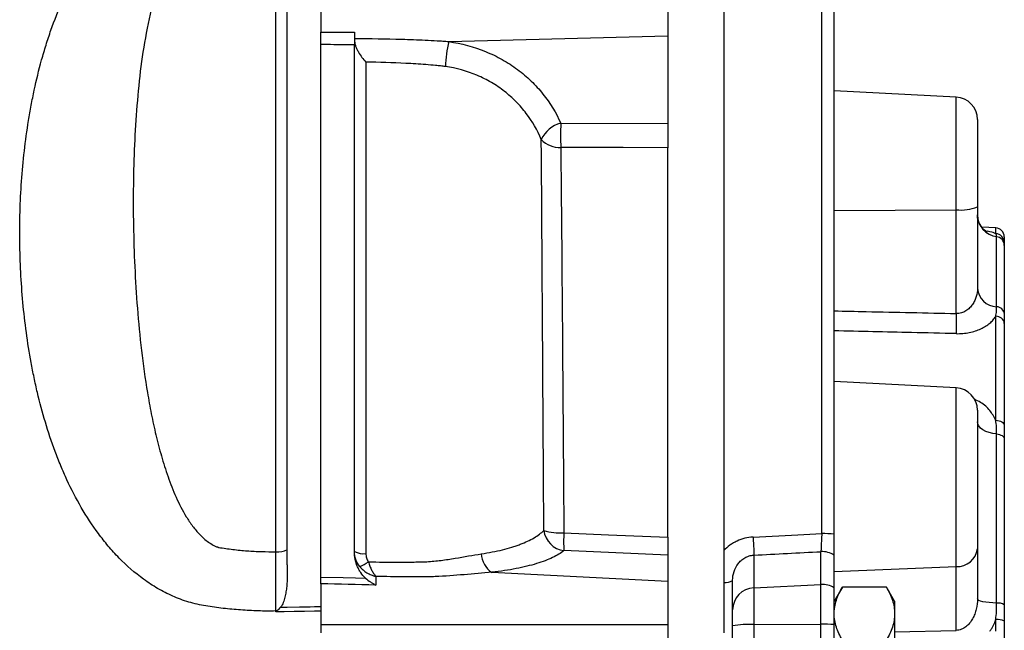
# Model space of a CAD drawing. Header units: millimetres. Extents: x 646 to 9630, y 5089 to 8792.
# Tile 10 of 13: x 8432 to 9532, y 6862 to 7544. Entities that reach past the tile are written whole.
import ezdxf

# ---------------------------------------------------------------- set-up
doc = ezdxf.new("R2010")
doc.units = ezdxf.units.MM
doc.header["$LTSCALE"] = 5

msp = doc.modelspace()

# ---------------------------------------------------------------- linework, layer by layer
at = {"color": 7, "linetype": 'Continuous', "lineweight": 25}
for p, q in [((9218.5, 7787.1), (9218.5, 6951.2)), ((9328.1, 6970.2), (9328.1, 7785.9)), ((9341.9, 6969.5), (9341.9, 7782)), ((8768.5, 7600.8), (8768.5, 7530.3)), ((9156, 7586.4), (9156, 7526.1)), ((8911.4, 7519.6), (9156, 7526.1)), ((9156, 7526.1), (9156, 7428)), ((9478.3, 7457.6), (9341.9, 7464.8)), ((9036.5, 7428.4), (9156, 7428)), ((9502, 7432.7), (9502, 7335.1)), ((9156, 6966.3), (9156, 7401.1)), ((9478.3, 7216), (9478.3, 7331.9)), ((9502, 7335.1), (9502, 7244.1)), ((9522.5, 7311.6), (9506.8, 7312.4)), ((9523.4, 7223.6), (9523.4, 7301.8)), ((9532, 7301.6), (9532, 7295.2)), ((9532, 7292.1), (9532, 7215.4)), ((9522.5, 7096.8), (9522.5, 7212.8)), ((9532, 7204.7), (9532, 7090.9)), ((9478.3, 7132.9), (9341.9, 7140.1)), ((9502, 7108), (9502, 6953.2)), ((9523.4, 6892.6), (9523.4, 7081.5)), ((9532, 7075.9), (9532, 6890.7)), ((9502, 6953.2), (9502, 6897.4)), ((9156, 6946.3), (9040, 6951.2)), ((9156, 6946.3), (9156, 6917)), ((9252.2, 6946.2), (9252.2, 6909.6)), ((9327.2, 6913.5), (9327.2, 6950.1)), ((9341.9, 6909.7), (9341.9, 6946.3)), ((9478.3, 6862.2), (9478.3, 6933.4)), ((8829.7, 6922.5), (8829.7, 6912.7)), ((8959.4, 6927), (9156, 6917)), ((8768.5, 6914.2), (8768.5, 6868.7)), ((9156, 6917), (9156, 6868.7)), ((9218.5, 6915.6), (9218.5, 6859.5)), ((9228.5, 6885.2), (9228.5, 6918.1)), ((9252.2, 6909.6), (9327.2, 6913.5)), ((9252.2, 6909.6), (9252.2, 6868.7)), ((9327.2, 6869), (9327.2, 6913.5)), ((9351.1, 6910.4), (9341.9, 6894.6)), ((9341.9, 6868.7), (9341.9, 6909.7)), ((9400.3, 6910.4), (9351.1, 6910.4)), ((9409.4, 6894.6), (9400.3, 6910.4)), ((9409.4, 6894.6), (9409.4, 6880.8)), ((8718.2, 6882.8), (8718.2, 6883.8)), ((9228.5, 6867.2), (9228.5, 6885.2)), ((9409.4, 6880.8), (9409.4, 6792.1)), ((8768.5, 6868.7), (9156, 6868.7)), ((8768.5, 6868.7), (8768.5, 6859.3)), ((9156, 6868.7), (9156, 6715.4)), ((9228.5, 6717), (9228.5, 6867.2)), ((9252.2, 6868.7), (9327.2, 6869)), ((9252.2, 6868.7), (9252.2, 6715.4)), ((9327.2, 6715.2), (9327.2, 6869)), ((9341.9, 6715.4), (9341.9, 6868.7)), ((9532, 6872.5), (9532, 6711.6))]:
    msp.add_line(p, q, dxfattribs=at)
at = {"color": 8, "linetype": 'Continuous', "lineweight": 25}
for p, q in [((9478.3, 7331.9), (9478.3, 7457.6)), ((9341.9, 7330.9), (9478.3, 7331.9)), ((9522.5, 7305.1), (9522.5, 7311.6)), ((9478.3, 6933.4), (9478.3, 7132.9)), ((9341.9, 6927.8), (9478.3, 6933.4)), ((9522.5, 6861.4), (9522.5, 6874.1)), ((9409.4, 6860.6), (9478.3, 6862.2))]:
    msp.add_line(p, q, dxfattribs=at)
at = {"color": 7, "linetype": 'Continuous', "lineweight": 25, "flags": 128}
for points in [[(9156, 7401.1), (9106.1, 7401.2), (9036.5, 7401.5)], [(9523.4, 7081.5), (9519.1, 7082), (9515, 7083), (9511.3, 7084.4), (9508.1, 7086.1), (9505.5, 7088.1), (9503.6, 7090.4), (9502.4, 7092.8), (9502, 7095.2)], [(9522.5, 7096.8), (9524.4, 7096.6), (9526.2, 7096.3), (9527.8, 7095.7), (9529.3, 7095), (9530.4, 7094.1), (9531.3, 7093.1), (9531.8, 7092.1), (9532, 7090.9)], [(9523.4, 7081.5), (9525.2, 7081.2), (9526.8, 7080.8), (9528.3, 7080.3), (9529.6, 7079.6), (9530.6, 7078.8), (9531.4, 7077.9), (9531.9, 7076.9), (9532, 7075.9)], [(9040, 6971), (9089.9, 6969), (9156, 6966.3)], [(9251.3, 6966.3), (9301.3, 6968.8), (9328.1, 6970.2)], [(9251.3, 6966.3), (9251.5, 6962.7), (9251.7, 6959.3), (9251.8, 6956.1), (9252, 6953.3), (9252.1, 6950.8), (9252.1, 6948.8), (9252.2, 6947.2), (9252.2, 6946.2)], [(8768.5, 6921.7), (8793.4, 6921.2), (8807.2, 6920.9), (8818.3, 6920.6)], [(9523.4, 6892.6), (9519.1, 6892.8), (9515, 6893.1), (9511.3, 6893.6), (9508.1, 6894.2), (9505.5, 6894.9), (9503.6, 6895.7), (9502.4, 6896.5), (9502, 6897.4)], [(8723.4, 6888), (8731, 6888.2), (8744.5, 6888.4), (8756.5, 6888.6), (8761.5, 6888.7), (8768.5, 6888.8)], [(8768.5, 6883.6), (8761.5, 6883.5), (8750.1, 6883.3), (8738.8, 6883.1), (8727.4, 6882.9), (8718.2, 6882.8)]]:
    msp.add_lwpolyline(points, dxfattribs=at)
at = {"color": 7, "linetype": 'Continuous', "lineweight": 25}
for centre, radius, start, end in [((9064.3, 7485.3), 156.8, 167.3291, 177.6359), ((9477, 7432.7), 25, 0, 87), ((9045.2, 7395.8), 33.8, 104.916, 154.577), ((9401.2, 7414.9), 364.9, 177.8884, 182.1116), ((9035.1, 7429.5), 28.1, 223.363, 272.8476), ((9483.9, 7378.9), 47.4, 263.2086, 292.4547), ((9526.7, 7326.3), 24.7, 180.4485, 262.4211), ((9522, 7301.6), 10, 0, 87), ((9522.1, 7295.2), 9.93, 0.3388, 87.384), ((9522.1, 7292), 9.87, 0.4485, 82.4211), ((9524.4, 7246), 22.5, 184.8321, 267.5647), ((9523.1, 7214.6), 8.99, 4.8321, 87.5647), ((9811.8, 7204.7), 333.7, 178.071, 181.929), ((9523, 7203.8), 9.09, 6.2402, 92.8008), ((9477, 7108), 25, 0, 87), ((9043.7, 6977.3), 26.4, 187.6539, 261.7947), ((9036.7, 7037.2), 66.3, 253.2645, 272.8647), ((9227.4, 6961.1), 187.7, 176.9642, 183.0358), ((9328.9, 6846.5), 123.7, 83.9377, 90.3708), ((8721.2, 6970.4), 20.6, 261.6842, 298.4647), ((9479.6, 6956), 22.6, 266.7053, 353.0873), ((8815.8, 6968.5), 20.7, 241.8019, 278.2519), ((8974.8, 6949.3), 27.2, 183.6467, 235.3885), ((9328.5, 6924.7), 25.4, 58.1651, 92.9774), ((8789.5, 6984.6), 56, 293.7128, 304.8774), ((9219.9, 6931.8), 16.3, 265.2689, 302.1645), ((9253.2, 6885), 24.7, 92.3311, 179.4041), ((9328.5, 6888.1), 25.4, 58.1651, 92.9774), ((9525.3, 6880.6), 12.1, 56.194, 98.6235), ((8717.5, 6910.5), 26.7, 271.4973, 274.0459), ((9246.5, 6774.9), 94, 86.5294, 101.0337), ((9328.8, 6518.8), 350.2, 87.8495, 90.2601), ((9524.8, 6858.2), 16.1, 63.1765, 97.9262)]:
    msp.add_arc(centre, radius, start, end, dxfattribs=at)
msp.add_ellipse((8348.9, 7099.1), major_axis=(19415.2, 995.4), ratio=0.010247, start_param=4.758405, end_param=4.762272, dxfattribs=at)
for points, knots in [([(8718.2, 6883.8), (8711.6, 6883.7), (8705, 6883.7), (8691.9, 6884.1), (8678.8, 6884.8), (8665.8, 6886), (8656.1, 6887.1), (8652.8, 6887.5), (8646.4, 6888.4), (8643.1, 6888.9), (8636.7, 6889.9), (8633.5, 6890.6), (8627.2, 6892), (8624, 6892.9), (8614.7, 6895.7), (8608.7, 6897.9), (8597.2, 6903), (8591.6, 6905.9), (8583.4, 6910.6), (8580.8, 6912.2), (8575.5, 6915.6), (8573, 6917.4), (8560.5, 6926.4), (8551.4, 6934.4), (8541, 6945.1), (8538.9, 6947.3), (8534.9, 6951.8), (8532.9, 6954), (8527.1, 6960.9), (8523.5, 6965.5), (8513, 6979.7), (8506.6, 6989.4), (8495, 7009.5), (8489.7, 7019.7), (8482.4, 7035.4), (8480.1, 7040.7), (8475.7, 7051.4), (8473.6, 7056.7), (8467.5, 7072.8), (8463.9, 7083.7), (8457.4, 7105.6), (8454.4, 7116.6), (8450.5, 7133.3), (8449.2, 7138.9), (8446.9, 7150.1), (8445.8, 7155.6), (8440.7, 7183.6), (8437.7, 7206), (8433.5, 7250.9), (8432.4, 7273.4), (8432, 7307.1), (8432.1, 7318.4), (8432.7, 7341), (8433.3, 7352.3), (8435.7, 7386.1), (8438.2, 7408.8), (8442.8, 7437.1), (8443.8, 7442.8), (8445.9, 7454.1), (8447.1, 7459.8), (8450.7, 7476.7), (8453.4, 7487.9), (8458.1, 7504.7), (8459.7, 7510.2), (8463.2, 7521.3), (8465, 7526.9), (8470.8, 7543.4), (8475.1, 7554.3), (8484.5, 7575.6), (8489.8, 7586.2), (8501.4, 7606.8), (8507.8, 7616.9), (8522.2, 7636.6), (8530.1, 7645.9), (8543.2, 7659), (8547.7, 7663.2), (8554.9, 7669.3), (8557.4, 7671.3), (8562.5, 7675.1), (8565.1, 7677), (8573, 7682.3), (8578.5, 7685.6), (8589.9, 7691.5), (8595.9, 7694.2), (8605.1, 7697.6), (8608.3, 7698.6), (8613.1, 7700), (8614.6, 7700.4), (8617.8, 7701.3), (8619.4, 7701.7), (8627.4, 7703.7), (8633.8, 7705.2), (8665.9, 7712), (8691.9, 7715.3), (8718.2, 7716.3)], [0, 0, 0, 0, 0.015625, 0.015625, 0.03125, 0.046875, 0.046875, 0.054687, 0.054687, 0.0625, 0.0625, 0.070312, 0.070312, 0.078125, 0.078125, 0.09375, 0.09375, 0.109375, 0.109375, 0.117187, 0.117187, 0.125, 0.125, 0.15625, 0.15625, 0.164062, 0.164062, 0.171875, 0.171875, 0.1875, 0.1875, 0.21875, 0.21875, 0.25, 0.25, 0.265625, 0.265625, 0.28125, 0.28125, 0.3125, 0.3125, 0.34375, 0.34375, 0.359375, 0.359375, 0.375, 0.375, 0.4375, 0.4375, 0.5, 0.5, 0.53125, 0.53125, 0.5625, 0.5625, 0.625, 0.625, 0.640625, 0.640625, 0.65625, 0.65625, 0.6875, 0.6875, 0.703125, 0.703125, 0.71875, 0.71875, 0.75, 0.75, 0.78125, 0.78125, 0.8125, 0.8125, 0.84375, 0.84375, 0.859375, 0.859375, 0.867187, 0.867187, 0.875, 0.875, 0.890625, 0.890625, 0.90625, 0.90625, 0.914063, 0.914063, 0.917969, 0.917969, 0.921875, 0.921875, 0.9375, 0.9375, 1, 1, 1, 1]), ([(8718.2, 6950), (8718.2, 6984.8), (8718.2, 7019), (8718.2, 7086.4), (8718.2, 7119.5), (8718.2, 7217.3), (8718.2, 7280.3), (8718.2, 7348.8), (8718.2, 7356.3), (8718.2, 7371.4), (8718.2, 7378.9), (8718.2, 7401.2), (8718.2, 7415.9), (8718.2, 7444.8), (8718.2, 7459), (8718.2, 7487), (8718.2, 7500.7), (8718.2, 7567.9), (8718.2, 7617.2), (8718.2, 7662.3)], [0, 0, 0, 0, 0.125, 0.125, 0.25, 0.25, 0.5, 0.5, 0.53125, 0.53125, 0.5625, 0.5625, 0.625, 0.625, 0.6875, 0.6875, 0.75, 0.75, 1, 1, 1, 1]), ([(8731, 6935.4), (8731, 6958.2), (8731, 6980.8), (8731, 7067.7), (8731, 7130.8), (8731, 7222.4), (8731, 7252.4), (8731, 7311.3), (8731, 7340.1), (8731, 7396.3), (8731, 7423.7), (8731, 7476.9), (8731, 7502.7), (8731, 7577.4), (8731, 7623.7), (8731, 7665.6)], [0.8312869, 0.8312869, 0.8312869, 0.8312869, 0.8418038, 0.8418038, 0.8718673, 0.8718673, 0.8868991, 0.8868991, 0.9019308, 0.9019308, 0.9169626, 0.9169626, 0.9319943, 0.9319943, 0.9620579, 0.9620579, 0.9620579, 0.9620579]), ([(8632.4, 7648.8), (8632.3, 7648.7), (8632.2, 7648.7), (8631.9, 7648.6), (8631.8, 7648.5), (8631.4, 7648.4), (8631.1, 7648.3), (8630.4, 7647.9), (8629.9, 7647.7), (8629, 7647.2), (8628.5, 7647), (8627.6, 7646.4), (8627.1, 7646.2), (8624.9, 7644.8), (8623.3, 7643.6), (8620.2, 7641.1), (8618.7, 7639.8), (8616, 7637.1), (8614.6, 7635.7), (8612.1, 7632.8), (8610.9, 7631.3), (8608.7, 7628.3), (8607.6, 7626.7), (8604.5, 7622.1), (8602.6, 7619), (8597.4, 7609.4), (8594.4, 7602.8), (8589.1, 7589.5), (8586.7, 7582.7), (8580.4, 7562.3), (8577.1, 7548.5), (8571.6, 7520.4), (8569.3, 7506.2), (8565.6, 7477.5), (8564.2, 7463), (8561.8, 7433.7), (8560.9, 7419), (8559.6, 7389.4), (8559.2, 7374.5), (8558.8, 7344.5), (8558.8, 7329.4), (8559.4, 7299), (8559.8, 7283.7), (8561.3, 7252.9), (8562.2, 7237.4), (8564.7, 7206.2), (8566.2, 7190.6), (8569.9, 7159.1), (8572.1, 7143.4), (8576.1, 7119.7), (8577.5, 7111.8), (8580.6, 7096.1), (8582.3, 7088.2), (8586.1, 7072.5), (8588.1, 7064.7), (8592.6, 7049.1), (8595, 7041.4), (8600.4, 7026.1), (8603.4, 7018.4), (8610.1, 7003.4), (8613.9, 6996.1), (8620.3, 6985.5), (8622.6, 6982.1), (8626.4, 6977), (8627.7, 6975.4), (8630.4, 6972.2), (8631.8, 6970.6), (8634.7, 6967.6), (8636.2, 6966.1), (8639.4, 6963.3), (8641.1, 6962), (8644.6, 6959.5), (8646.4, 6958.4), (8649.3, 6956.9), (8650.3, 6956.4), (8651.8, 6955.7), (8652.3, 6955.5), (8653.1, 6955.3), (8653.4, 6955.1), (8653.8, 6955), (8654.1, 6954.9), (8654.2, 6954.8), (8654.3, 6954.8)], [0, 0, 0, 0, 0.000488, 0.000488, 0.000977, 0.000977, 0.001953, 0.001953, 0.003906, 0.003906, 0.005859, 0.005859, 0.007813, 0.007813, 0.015625, 0.015625, 0.023438, 0.023438, 0.03125, 0.03125, 0.039063, 0.039063, 0.046875, 0.046875, 0.0625, 0.0625, 0.09375, 0.09375, 0.125, 0.125, 0.1875, 0.1875, 0.25, 0.25, 0.3125, 0.3125, 0.375, 0.375, 0.4375, 0.4375, 0.5, 0.5, 0.5625, 0.5625, 0.625, 0.625, 0.6875, 0.6875, 0.75, 0.75, 0.78125, 0.78125, 0.8125, 0.8125, 0.84375, 0.84375, 0.875, 0.875, 0.90625, 0.90625, 0.9375, 0.9375, 0.953125, 0.953125, 0.960938, 0.960938, 0.96875, 0.96875, 0.976562, 0.976562, 0.984375, 0.984375, 0.992187, 0.992187, 0.996094, 0.996094, 0.998047, 0.998047, 0.999023, 0.999512, 0.999512, 1, 1, 1, 1]), ([(8768.5, 7530.3), (8779.6, 7530.2), (8790.8, 7530.2), (8801.9, 7530.1), (8802.5, 7530.1), (8803.1, 7530.1), (8803.7, 7530.1), (8804.5, 7530.1), (8805.2, 7530.1), (8806, 7530.1)], [0, 0, 0, 0, 0.006681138, 0.006681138, 0.006681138, 0.007047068, 0.007047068, 0.007047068, 0.007512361, 0.007512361, 0.007512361, 0.007512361]), ([(8768.5, 7516.3), (8768.5, 7517.3), (8768.5, 7518.3), (8768.5, 7520.6), (8768.5, 7521.8), (8768.5, 7524.2), (8768.5, 7525.4), (8768.5, 7527.9), (8768.5, 7529.1), (8768.5, 7530.3)], [0, 0, 0, 0, 0.25, 0.25, 0.5, 0.5, 0.75, 0.75, 1, 1, 1, 1]), ([(8806, 7530.1), (8806, 7528.9), (8806, 7527.6), (8806, 7525.1), (8806, 7523.9), (8806, 7521.4), (8806, 7520.2), (8806, 7517.9), (8806, 7516.9), (8806, 7515.9)], [0, 0, 0, 0, 0.25, 0.25, 0.5, 0.5, 0.75, 0.75, 1, 1, 1, 1]), ([(8768.5, 6921.7), (8768.5, 6949.2), (8768.5, 6976.6), (8768.5, 7068.2), (8768.5, 7131.4), (8768.5, 7223.2), (8768.5, 7253.3), (8768.5, 7312.2), (8768.5, 7341.1), (8768.5, 7397.4), (8768.5, 7424.8), (8768.5, 7473.7), (8768.5, 7495.3), (8768.5, 7516.3)], [0.8291421, 0.8291421, 0.8291421, 0.8291421, 0.8418038, 0.8418038, 0.8718673, 0.8718673, 0.8868991, 0.8868991, 0.9019308, 0.9019308, 0.9169626, 0.9169626, 0.9294943, 0.9294943, 0.9294943, 0.9294943]), ([(8806, 7515.9), (8795.8, 7516), (8785.5, 7516.1), (8775.2, 7516.3), (8773, 7516.3), (8770.8, 7516.3), (8768.5, 7516.3)], [0, 0, 0, 0, 0.006164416, 0.006164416, 0.006164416, 0.007513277, 0.007513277, 0.007513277, 0.007513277]), ([(8806, 7522.9), (8823.6, 7523), (8841.2, 7522.8), (8867.6, 7522), (8876.3, 7521.7), (8889.5, 7521.1), (8893.9, 7520.8), (8900.5, 7520.5), (8902.6, 7520.4), (8907, 7520), (8909.2, 7519.9), (8911.4, 7519.6)], [0, 0, 0, 0, 0.5, 0.5, 0.75, 0.75, 0.875, 0.875, 0.9375, 0.9375, 1, 1, 1, 1]), ([(8806, 7521.7), (8806, 7520.5), (8806.1, 7519.3), (8806.6, 7517), (8806.9, 7515.8), (8807.7, 7513.5), (8808.2, 7512.3), (8809.3, 7510.1), (8809.8, 7509), (8811.7, 7505.8), (8813, 7503.8), (8815.8, 7500.1), (8817.3, 7498.3), (8818.8, 7496.8)], [0, 0, 0, 0, 0.125, 0.125, 0.25, 0.25, 0.375, 0.375, 0.5, 0.5, 0.75, 0.75, 1, 1, 1, 1]), ([(8806, 6949.7), (8806, 6967.6), (8806, 6985.5), (8806, 7067.7), (8806, 7130.8), (8806, 7222.4), (8806, 7252.4), (8806, 7311.3), (8806, 7340.1), (8806, 7396.3), (8806, 7423.7), (8806, 7472.8), (8806, 7494.6), (8806, 7515.9)], [0.83348612, 0.83348612, 0.83348612, 0.83348612, 0.84180378, 0.84180378, 0.8718673, 0.8718673, 0.88689906, 0.88689906, 0.90193082, 0.90193082, 0.91696258, 0.91696258, 0.92965626, 0.92965626, 0.92965626, 0.92965626]), ([(8911.4, 7519.6), (8925.7, 7517.6), (8939.4, 7513.9), (8955.6, 7507.2), (8958.8, 7505.8), (8965.1, 7502.8), (8968.1, 7501.2), (8977.1, 7496.2), (8982.7, 7492.5), (8993.5, 7484.5), (8998.6, 7480.2), (9005.8, 7473.3), (9008.1, 7470.9), (9012.5, 7466.1), (9014.6, 7463.6), (9024.7, 7450.9), (9031.3, 7440), (9036.5, 7428.4)], [0, 0, 0, 0, 0.25, 0.25, 0.3125, 0.3125, 0.375, 0.375, 0.5, 0.5, 0.625, 0.625, 0.6875, 0.6875, 0.75, 0.75, 1, 1, 1, 1]), ([(8818.8, 7496.8), (8818.8, 7491.8), (8818.8, 7486.8), (8818.8, 7476.8), (8818.8, 7471.7), (8818.8, 7456.5), (8818.8, 7446.2), (8818.8, 7425.4), (8818.8, 7415), (8818.8, 7393.8), (8818.8, 7383.2), (8818.8, 7361.6), (8818.8, 7350.7), (8818.8, 7328.8), (8818.8, 7317.8), (8818.8, 7284.3), (8818.8, 7261.6), (8818.8, 7215.5), (8818.8, 7192.1), (8818.8, 7156.4), (8818.8, 7144.4), (8818.8, 7120.2), (8818.8, 7108), (8818.8, 7047), (8818.8, 6997.7), (8818.8, 6948)], [0, 0, 0, 0, 0.03125, 0.03125, 0.0625, 0.0625, 0.125, 0.125, 0.1875, 0.1875, 0.25, 0.25, 0.3125, 0.3125, 0.375, 0.375, 0.5, 0.5, 0.625, 0.625, 0.6875, 0.6875, 0.75, 0.75, 1, 1, 1, 1]), ([(8907.7, 7491.7), (8905.9, 7492), (8904, 7492.2), (8900.4, 7492.6), (8898.5, 7492.8), (8893, 7493.3), (8889.3, 7493.6), (8878.2, 7494.4), (8870.8, 7494.9), (8848.5, 7496.1), (8833.7, 7496.6), (8818.8, 7496.8)], [0, 0, 0, 0, 0.0625, 0.0625, 0.125, 0.125, 0.25, 0.25, 0.5, 0.5, 1, 1, 1, 1]), ([(9014.7, 7410.3), (9010.4, 7420.7), (9004.8, 7430.4), (8996.2, 7441.7), (8994.4, 7443.9), (8990.6, 7448.3), (8988.6, 7450.4), (8982.5, 7456.6), (8978.2, 7460.5), (8969, 7467.6), (8964.1, 7470.9), (8956.4, 7475.4), (8953.8, 7476.8), (8948.5, 7479.5), (8945.7, 7480.8), (8931.7, 7486.7), (8920, 7490), (8907.7, 7491.7)], [0, 0, 0, 0, 0.25, 0.25, 0.3125, 0.3125, 0.375, 0.375, 0.5, 0.5, 0.625, 0.625, 0.6875, 0.6875, 0.75, 0.75, 1, 1, 1, 1]), ([(9156, 7428), (9156, 7426), (9156, 7423.8), (9156, 7420.3), (9156, 7419.1), (9156, 7416.7), (9156, 7415.6), (9156, 7413.2), (9156, 7412), (9156, 7409.7), (9156, 7408.5), (9156, 7405.2), (9156, 7403), (9156, 7401.1)], [0, 0, 0, 0, 0.25, 0.25, 0.375, 0.375, 0.5, 0.5, 0.625, 0.625, 0.75, 0.75, 1, 1, 1, 1]), ([(9017.6, 6973.8), (9017.5, 6983.6), (9017.5, 6993.4), (9017.3, 7013.1), (9017.3, 7022.8), (9017.1, 7052), (9017, 7071.2), (9016.6, 7128.3), (9016.4, 7165.5), (9015.9, 7238.5), (9015.7, 7274.2), (9015.4, 7317.8), (9015.4, 7326.4), (9015.2, 7343.7), (9015.2, 7352.2), (9015, 7377.6), (9014.9, 7394.1), (9014.7, 7410.3)], [0, 0, 0, 0, 0.0625, 0.0625, 0.125, 0.125, 0.25, 0.25, 0.5, 0.5, 0.75, 0.75, 0.8125, 0.8125, 0.875, 0.875, 1, 1, 1, 1]), ([(9036.5, 7401.5), (9036.7, 7385.5), (9036.8, 7369.2), (9037.1, 7344.2), (9037.1, 7335.8), (9037.3, 7318.8), (9037.4, 7310.2), (9037.7, 7267.2), (9038, 7232), (9038.6, 7160.1), (9038.8, 7123.3), (9039.3, 7067.1), (9039.4, 7048.1), (9039.6, 7019.4), (9039.7, 7009.8), (9039.8, 6990.4), (9039.9, 6980.7), (9040, 6971)], [0, 0, 0, 0, 0.125, 0.125, 0.1875, 0.1875, 0.25, 0.25, 0.5, 0.5, 0.75, 0.75, 0.875, 0.875, 0.9375, 0.9375, 1, 1, 1, 1]), ([(9512.6, 7307.4), (9512.7, 7307.4), (9512.8, 7307.3), (9512, 7307.6), (9510.1, 7308.9), (9507.4, 7311.3), (9504.6, 7315.1), (9502.7, 7320), (9501.8, 7323.9), (9502.1, 7326), (9502.1, 7326.1)], [0, 0, 0, 0, 0.031505, 0.167923, 0.306731, 0.458512, 0.625064, 0.802963, 0.98576, 1, 1, 1, 1]), ([(9523.4, 7301.8), (9523.4, 7302.4), (9523.4, 7303), (9523.1, 7304.1), (9522.8, 7304.6), (9522.5, 7305.1)], [0, 0, 0, 0, 0.5, 0.5, 1, 1, 1, 1]), ([(9532, 7295.2), (9532, 7294.7), (9532, 7294.3), (9532, 7293.3), (9532, 7292.7), (9532, 7292.1)], [0, 0, 0, 0, 0.5, 0.5, 1, 1, 1, 1]), ([(9502, 7244.1), (9502, 7241.1), (9501.6, 7238), (9500.2, 7233.4), (9499.6, 7231.9), (9498.3, 7229), (9497.5, 7227.5), (9495.6, 7224.8), (9494.5, 7223.4), (9492.1, 7221), (9490.7, 7219.8), (9488.4, 7218.4), (9487.6, 7217.9), (9485.9, 7217.2), (9485, 7216.9), (9482.3, 7216.1), (9480.3, 7215.9), (9478.3, 7216)], [0, 0, 0, 0, 0.25, 0.25, 0.375, 0.375, 0.5, 0.5, 0.625, 0.625, 0.75, 0.75, 0.8125, 0.8125, 0.875, 0.875, 1, 1, 1, 1]), ([(9522.5, 7212.8), (9522.8, 7214.7), (9523.1, 7216.5), (9523.4, 7220.1), (9523.4, 7221.9), (9523.4, 7223.6)], [0, 0, 0, 0, 0.5, 0.5, 1, 1, 1, 1]), ([(9478.3, 7193.5), (9480.8, 7193.4), (9483.3, 7193.5), (9488.2, 7193.9), (9490.6, 7194.3), (9495.2, 7195.2), (9497.5, 7195.8), (9501.8, 7197.2), (9503.8, 7198), (9507.7, 7199.8), (9509.5, 7200.8), (9512, 7202.4), (9512.8, 7202.9), (9514.4, 7204), (9515.1, 7204.6), (9517.2, 7206.4), (9518.5, 7207.6), (9520.7, 7210.2), (9521.7, 7211.5), (9522.5, 7212.8)], [0, 0, 0, 0, 0.125, 0.125, 0.25, 0.25, 0.375, 0.375, 0.5, 0.5, 0.625, 0.625, 0.6875, 0.6875, 0.75, 0.75, 0.875, 0.875, 1, 1, 1, 1]), ([(9532, 7215.4), (9532, 7213.7), (9532, 7211.9), (9532, 7208.4), (9532, 7206.5), (9532, 7204.7)], [0, 0, 0, 0, 0.5, 0.5, 1, 1, 1, 1]), ([(9523.4, 7081.5), (9523.4, 7084.1), (9523.4, 7086.6), (9523.1, 7091.7), (9522.8, 7094.3), (9522.5, 7096.8)], [0, 0, 0, 0, 0.5, 0.5, 1, 1, 1, 1]), ([(9532, 7090.9), (9532, 7088.5), (9532, 7086), (9532, 7081), (9532, 7078.5), (9532, 7075.9)], [0, 0, 0, 0, 0.5, 0.5, 1, 1, 1, 1]), ([(8947.7, 6947.6), (8956.3, 6948.9), (8964.1, 6950.4), (8975, 6953), (8978.5, 6954), (8983.4, 6955.5), (8985.1, 6956), (8988.2, 6957.1), (8989.7, 6957.7), (8997.1, 6960.5), (9002.2, 6962.9), (9008.8, 6966.8), (9010.8, 6968.1), (9014.5, 6970.9), (9016.1, 6972.3), (9017.6, 6973.8)], [0, 0, 0, 0, 0.25, 0.25, 0.375, 0.375, 0.4375, 0.4375, 0.5, 0.5, 0.75, 0.75, 0.875, 0.875, 1, 1, 1, 1]), ([(9156, 6966.3), (9156, 6963.9), (9156, 6961.7), (9156, 6958.4), (9156, 6957.4), (9156, 6955.4), (9156, 6954.5), (9156, 6952.8), (9156, 6951.9), (9156, 6950.4), (9156, 6949.7), (9156, 6947.9), (9156, 6946.9), (9156, 6946.3)], [0, 0, 0, 0, 0.25, 0.25, 0.375, 0.375, 0.5, 0.5, 0.625, 0.625, 0.75, 0.75, 1, 1, 1, 1]), ([(9251.3, 6966.3), (9248.2, 6966.1), (9245.1, 6965.7), (9239.1, 6964.2), (9236.2, 6963.2), (9232.1, 6961.2), (9230.7, 6960.5), (9228, 6959), (9226.7, 6958.1), (9223, 6955.4), (9220.6, 6953.5), (9218.5, 6951.2)], [0, 0, 0, 0, 0.25, 0.25, 0.5, 0.5, 0.625, 0.625, 0.75, 0.75, 1, 1, 1, 1]), ([(9328.1, 6970.2), (9328, 6967.7), (9327.8, 6965.4), (9327.7, 6962.1), (9327.6, 6961), (9327.5, 6959), (9327.5, 6958.1), (9327.4, 6956.3), (9327.4, 6955.5), (9327.3, 6953.9), (9327.3, 6953.3), (9327.2, 6951.5), (9327.2, 6950.6), (9327.2, 6950.1)], [0, 0, 0, 0, 0.25, 0.25, 0.375, 0.375, 0.5, 0.5, 0.625, 0.625, 0.75, 0.75, 1, 1, 1, 1]), ([(9341.9, 6946.3), (9341.9, 6946.9), (9341.9, 6947.9), (9341.9, 6950), (9341.9, 6950.7), (9341.9, 6952.5), (9341.9, 6953.4), (9341.9, 6955.5), (9341.9, 6956.6), (9341.9, 6958.9), (9341.9, 6960.1), (9341.9, 6962.6), (9341.9, 6964), (9341.9, 6966.7), (9341.9, 6968.1), (9341.9, 6969.5)], [0, 0, 0, 0, 0.25, 0.25, 0.375, 0.375, 0.5, 0.5, 0.625, 0.625, 0.75, 0.75, 0.875, 0.875, 1, 1, 1, 1]), ([(8654.3, 6954.8), (8657, 6954.4), (8659.6, 6954), (8664.9, 6953.2), (8667.5, 6952.9), (8675.5, 6951.9), (8686.1, 6950.9), (8696.8, 6950.3), (8707.5, 6950), (8712.9, 6949.9), (8718.2, 6950)], [0, 0, 0, 0, 0.125, 0.125, 0.25, 0.25, 0.5, 0.75, 0.75, 1, 1, 1, 1]), ([(8718.2, 6883.8), (8718.2, 6894.1), (8718.2, 6904.8), (8718.2, 6921.3), (8718.2, 6926.9), (8718.2, 6938.4), (8718.2, 6944.2), (8718.2, 6950)], [0, 0, 0, 0, 0.5, 0.5, 0.75, 0.75, 1, 1, 1, 1]), ([(8812, 6933.4), (8810, 6935.7), (8808.6, 6938.4), (8806.5, 6944.1), (8806, 6947.1), (8806, 6950.2)], [0, 0, 0, 0, 0.5, 0.5, 1, 1, 1, 1]), ([(8818.3, 6920.6), (8816.3, 6922.4), (8814.5, 6924.5), (8812.2, 6927.9), (8811.5, 6929), (8810.2, 6931.4), (8809.7, 6932.6), (8808.1, 6936.4), (8807.4, 6939), (8806.3, 6944.3), (8806, 6946.9), (8806, 6949.7)], [0, 0, 0, 0, 0.25, 0.25, 0.375, 0.375, 0.5, 0.5, 0.75, 0.75, 1, 1, 1, 1]), ([(8818.8, 6948), (8818.8, 6946.3), (8819, 6944.7), (8819.7, 6942.4), (8820, 6941.6), (8820.7, 6940.1), (8821, 6939.4), (8821.5, 6938.7)], [0, 0, 0, 0, 0.5, 0.5, 0.75, 0.75, 1, 1, 1, 1]), ([(8821.5, 6938.7), (8832.5, 6938.4), (8843.4, 6938.3), (8859.7, 6938.3), (8865.1, 6938.4), (8873.2, 6938.5), (8876, 6938.6), (8880, 6938.6), (8881.4, 6938.7), (8884.1, 6938.8), (8885.4, 6938.8), (8892.2, 6939.2), (8897.5, 6939.7), (8905.4, 6940.7), (8908.1, 6941), (8913.3, 6941.8), (8915.9, 6942.2), (8928.7, 6944.3), (8938.4, 6946.2), (8947.7, 6947.6)], [0, 0, 0, 0, 0.25, 0.25, 0.375, 0.375, 0.4375, 0.4375, 0.46875, 0.46875, 0.5, 0.5, 0.625, 0.625, 0.6875, 0.6875, 0.75, 0.75, 1, 1, 1, 1]), ([(9040, 6951.2), (9036.6, 6948.4), (9032.3, 6945.9), (9024.7, 6942.3), (9021.9, 6941.1), (9016, 6938.8), (9012.8, 6937.7), (9002.4, 6934.6), (8994.9, 6932.7), (8978.2, 6929.5), (8969.2, 6928.1), (8959.4, 6927)], [0, 0, 0, 0, 0.25, 0.25, 0.375, 0.375, 0.5, 0.5, 0.75, 0.75, 1, 1, 1, 1]), ([(9218.5, 6951.2), (9218.5, 6945.1), (9218.5, 6939.3), (9218.5, 6930.6), (9218.5, 6927.6), (9218.5, 6921.7), (9218.5, 6918.7), (9218.5, 6915.6)], [0, 0, 0, 0, 0.5, 0.5, 0.75, 0.75, 1, 1, 1, 1]), ([(9228.5, 6918.1), (9228.5, 6921.4), (9229, 6924.6), (9231.1, 6930.9), (9232.5, 6933.8), (9235.6, 6937.8), (9236.7, 6939), (9238.6, 6940.7), (9239.3, 6941.2), (9240.7, 6942.3), (9241.4, 6942.7), (9243.6, 6944), (9245.2, 6944.7), (9248.6, 6945.8), (9250.4, 6946.1), (9252.2, 6946.2)], [0, 0, 0, 0, 0.25, 0.25, 0.5, 0.5, 0.625, 0.625, 0.6875, 0.6875, 0.75, 0.75, 0.875, 0.875, 1, 1, 1, 1]), ([(8731, 6935.4), (8731, 6931.3), (8731, 6927.3), (8730.8, 6919.2), (8730.6, 6915.2), (8730.1, 6909.1), (8729.8, 6907.1), (8729.2, 6903.1), (8728.9, 6901.1), (8727.9, 6897.2), (8727.3, 6895.2), (8726.1, 6892.4), (8725.7, 6891.5), (8724.7, 6889.7), (8724.1, 6888.8), (8723.4, 6888)], [0, 0, 0, 0, 0.25, 0.25, 0.5, 0.5, 0.625, 0.625, 0.75, 0.75, 0.875, 0.875, 0.9375, 0.9375, 1, 1, 1, 1]), ([(8812, 6933.4), (8813.1, 6932), (8814.4, 6930.8), (8817, 6928.5), (8818.5, 6927.4), (8821.5, 6925.6), (8823.1, 6924.8), (8825.5, 6923.8), (8826.4, 6923.5), (8828, 6922.9), (8828.9, 6922.7), (8829.7, 6922.5)], [0, 0, 0, 0, 0.25, 0.25, 0.5, 0.5, 0.75, 0.75, 0.875, 0.875, 1, 1, 1, 1]), ([(8821.5, 6938.7), (8822, 6937), (8822.6, 6935.4), (8823.8, 6932.4), (8824.4, 6930.9), (8825.8, 6928.2), (8826.6, 6926.9), (8827.7, 6925.1), (8828.1, 6924.5), (8828.9, 6923.5), (8829.3, 6922.9), (8829.7, 6922.5)], [0, 0, 0, 0, 0.25, 0.25, 0.5, 0.5, 0.75, 0.75, 0.875, 0.875, 1, 1, 1, 1]), ([(8768.5, 6914.2), (8768.5, 6915.3), (8768.5, 6916.4), (8768.5, 6918.3), (8768.5, 6919), (8768.5, 6920.3), (8768.5, 6921), (8768.5, 6921.7)], [0, 0, 0, 0, 0.5, 0.5, 0.75, 0.75, 1, 1, 1, 1]), ([(8818.3, 6920.6), (8820.1, 6919), (8822, 6917.6), (8824.9, 6915.6), (8825.8, 6915), (8827.3, 6914.1), (8827.7, 6913.8), (8828.7, 6913.2), (8829.2, 6912.9), (8829.7, 6912.7)], [0, 0, 0, 0, 0.5, 0.5, 0.75, 0.75, 0.875, 0.875, 1, 1, 1, 1]), ([(8959.4, 6927), (8949.3, 6926.3), (8938.9, 6925.3), (8917.9, 6923.4), (8907.2, 6922.6), (8893.6, 6922.1), (8890.8, 6922), (8885.3, 6922), (8882.5, 6922), (8874.2, 6921.9), (8868.6, 6921.9), (8852, 6922), (8840.8, 6922.2), (8829.7, 6922.5)], [0, 0, 0, 0, 0.25, 0.25, 0.5, 0.5, 0.5625, 0.5625, 0.625, 0.625, 0.75, 0.75, 1, 1, 1, 1]), ([(9341.9, 6880.8), (9341.9, 6882.1), (9342, 6883.4), (9342.2, 6885.9), (9342.4, 6887.1), (9343, 6890.9), (9343.6, 6893.3), (9346, 6900.7), (9348.3, 6905.6), (9351.1, 6910.4)], [0, 0, 0, 0, 0.125, 0.125, 0.25, 0.25, 0.5, 0.5, 1, 1, 1, 1]), ([(9400.3, 6910.4), (9403.1, 6905.6), (9405.4, 6900.7), (9408.6, 6890.9), (9409.4, 6885.9), (9409.4, 6880.8)], [0, 0, 0, 0, 0.5, 0.5, 1, 1, 1, 1]), ([(9502, 6897.4), (9502, 6893.5), (9501.6, 6889.7), (9500.2, 6884), (9499.6, 6882.2), (9498.3, 6878.6), (9497.5, 6876.8), (9495.6, 6873.5), (9494.5, 6871.8), (9492.1, 6868.8), (9490.7, 6867.4), (9488.4, 6865.6), (9487.6, 6865.1), (9485.9, 6864.1), (9485, 6863.7), (9482.3, 6862.6), (9480.3, 6862.3), (9478.3, 6862.2)], [0, 0, 0, 0, 0.25, 0.25, 0.375, 0.375, 0.5, 0.5, 0.625, 0.625, 0.75, 0.75, 0.8125, 0.8125, 0.875, 0.875, 1, 1, 1, 1]), ([(8723.4, 6888), (8722.8, 6887.3), (8722.1, 6886.6), (8720.8, 6885.2), (8720.1, 6884.5), (8719.4, 6883.9)], [0, 0, 0, 0, 0.5, 0.5, 1, 1, 1, 1]), ([(9522.5, 6874.1), (9522.8, 6877.2), (9523.1, 6880.3), (9523.4, 6886.4), (9523.4, 6889.5), (9523.4, 6892.6)], [0, 0, 0, 0, 0.5, 0.5, 1, 1, 1, 1]), ([(9532, 6890.7), (9532, 6887.7), (9532, 6884.6), (9532, 6878.6), (9532, 6875.6), (9532, 6872.5)], [0, 0, 0, 0, 0.5, 0.5, 1, 1, 1, 1]), ([(8719.4, 6883.9), (8719, 6883.5), (8718.6, 6883.2), (8718.3, 6882.8), (8718.2, 6882.8), (8718.2, 6882.8), (8718.2, 6882.8)], [0, 0, 0, 0, 0.0003247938, 0.0003247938, 0.0003247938, 0.0003351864, 0.0003351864, 0.0003351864, 0.0003351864]), ([(9351.1, 6851.3), (9348.3, 6856.1), (9346, 6861), (9342.8, 6870.8), (9341.9, 6875.8), (9341.9, 6880.8)], [0, 0, 0, 0, 0.5, 0.5, 1, 1, 1, 1]), ([(9409.4, 6880.8), (9409.4, 6879.6), (9409.4, 6878.3), (9409.2, 6875.8), (9409, 6874.6), (9408.4, 6870.8), (9407.8, 6868.3), (9405.4, 6860.9), (9403.1, 6856.1), (9400.3, 6851.3)], [0, 0, 0, 0, 0.125, 0.125, 0.25, 0.25, 0.5, 0.5, 1, 1, 1, 1])]:
    msp.add_open_spline(points, degree=3, knots=knots, dxfattribs=at)
at = {"color": 8, "linetype": 'Continuous', "lineweight": 25}
for points, knots in [([(9522.5, 7305.1), (9520.8, 7305.9), (9518.4, 7306.9), (9513.9, 7307.7), (9512.8, 7307.9)], [0, 0, 0, 0, 0.765088, 1, 1, 1, 1]), ([(9341.9, 7218.9), (9353.9, 7218.7), (9399.3, 7217.7), (9444.8, 7216.7), (9478.3, 7216)], [0, 0, 0, 0, 0.2628127, 1, 1, 1, 1]), ([(9478.3, 7193.5), (9461.7, 7193.9), (9416.2, 7194.9), (9370.8, 7195.9), (9341.9, 7196.6)], [0, 0, 0, 0, 0.3659684, 1, 1, 1, 1]), ([(9522.5, 7096.8), (9520.5, 7100.5), (9516.5, 7108), (9507.8, 7116.1), (9500.8, 7119.1), (9498.3, 7120.2)], [0, 0, 0, 0, 0.385227, 0.783777, 1, 1, 1, 1]), ([(9515.8, 6861.4), (9516.5, 6862.3), (9519.3, 6866), (9521.2, 6870.5), (9522.4, 6873.9), (9522.5, 6874.1)], [0, 0, 0, 0, 0.252832, 0.940909, 1, 1, 1, 1])]:
    msp.add_open_spline(points, degree=3, knots=knots, dxfattribs=at)
at = {"color": 7, "linetype": 'Continuous', "lineweight": 25}
msp.add_open_spline([(8829.7, 6912.7), (8809.3, 6913.2), (8788.9, 6913.7), (8768.5, 6914.2)], degree=3, dxfattribs=at)

doc.saveas('drawing.dxf')
